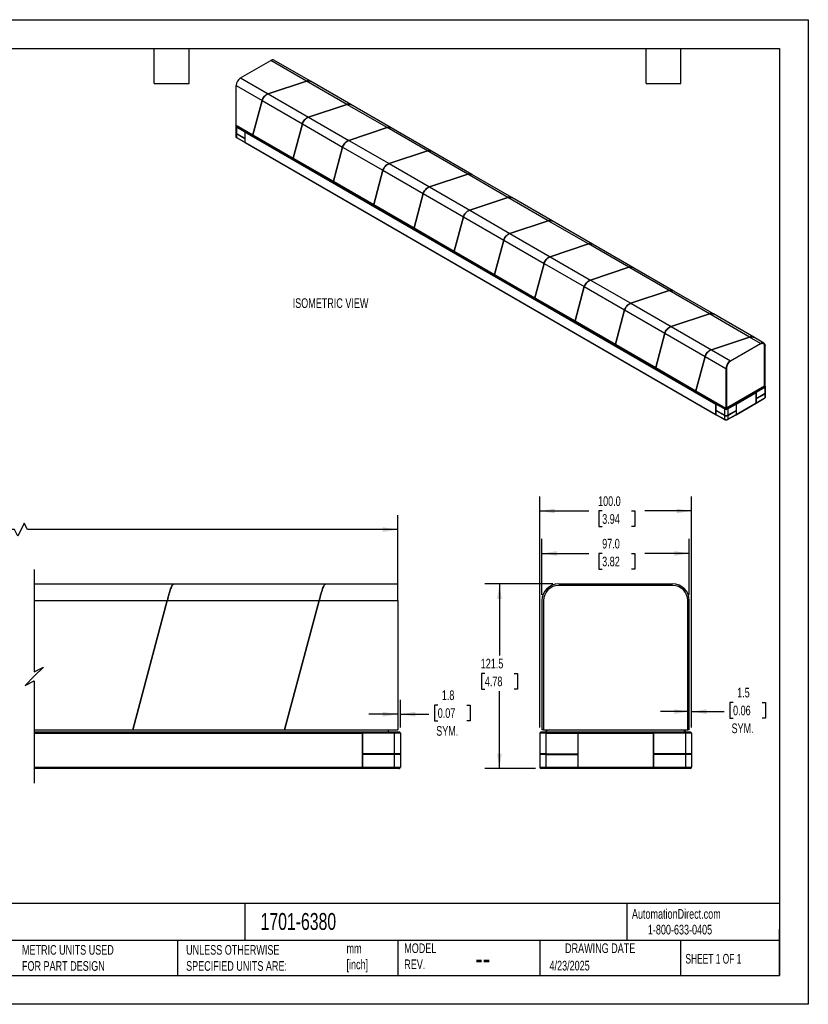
# Model space of a CAD drawing. Header units: millimetres. Extents: x 0 to 838, y 0 to 648.
# Tile 2 of 2: x 319 to 838, y 0 to 648. Entities that reach past the tile are written whole.
import ezdxf

# ---------------------------------------------------------------- set-up
doc = ezdxf.new("R2010")
doc.units = ezdxf.units.MM
doc.header["$LTSCALE"] = 3
doc.layers.add('DIMENSIONS', color=140, linetype='Continuous', lineweight=25)
doc.layers.add('TEXT', color=140, linetype='Continuous', lineweight=25)
doc.styles.add('SLDTEXTSTYLE0', font='TXT', dxfattribs={"width": 0.7})
doc.styles.add('SLDTEXTSTYLE1', font='TXT', dxfattribs={"width": 0.65})
doc.dimstyles.new('SLDDIMSTYLE0', dxfattribs={"dimtxt": 6.474023, "dimasz": 9.906, "dimexe": 0, "dimexo": 0.0625, "dimgap": 1.618506, "dimtad": 0, "dimtih": 1, "dimtoh": 1, "dimdec": 1, "dimrnd": 1e-09, "dimzin": 4, "dimdsep": 46, "dimtxsty": 'SLDTEXTSTYLE0', "dimsah": 1, "dimcen": 0.09, "dimadec": 0, "dimazin": 1, "dimtfac": 1, "dimtdec": 1, "dimtofl": 0, "dimtmove": 0, "dimatfit": 3, "dimfxl": 0, "dimfrac": 2, "dimtolj": 1, "dimtzin": 12, "dimarcsym": 0})
doc.dimstyles.new('SLDDIMSTYLE1', dxfattribs={"dimtxt": 6.474023, "dimasz": 9.906, "dimexe": 0, "dimexo": 0.0625, "dimgap": 1.618506, "dimtad": 0, "dimtih": 1, "dimtoh": 1, "dimdec": 1, "dimrnd": 1e-09, "dimzin": 12, "dimdsep": 46, "dimtxsty": 'SLDTEXTSTYLE0', "dimsah": 1, "dimcen": 0.09, "dimadec": 0, "dimazin": 3, "dimtfac": 1, "dimtdec": 1, "dimtmove": 0, "dimatfit": 0, "dimfxl": 0, "dimfrac": 2, "dimtolj": 1, "dimtzin": 12, "dimarcsym": 0})
doc.dimstyles.new('SLDDIMSTYLE2', dxfattribs={"dimtxt": 6.474023, "dimasz": 9.906, "dimexe": 0, "dimexo": 0.0625, "dimgap": 1.618506, "dimtad": 0, "dimtih": 1, "dimtoh": 1, "dimdec": 1, "dimrnd": 1e-09, "dimzin": 12, "dimdsep": 46, "dimtxsty": 'SLDTEXTSTYLE0', "dimsah": 1, "dimcen": 0.09, "dimadec": 0, "dimazin": 3, "dimtfac": 1, "dimtdec": 1, "dimtofl": 0, "dimtmove": 0, "dimatfit": 3, "dimfxl": 0, "dimfrac": 2, "dimtolj": 1, "dimtzin": 12, "dimarcsym": 0})

# ---------------------------------------------------------------- blocks, each defined once
blk = doc.blocks.new('_D')
at = {"layer": 'DIMENSIONS'}
for p, q in [((66.59, 269.35), (66.59, 321.82)), ((567.91, 269.35), (567.91, 321.82)), ((66.59, 312.3), (238.26, 312.3)), ((247.04, 312.3), (244.86, 312.3)), ((244.86, 312.3), (244.86, 302.01)), ((271.66, 312.3), (273.83, 312.3)), ((273.83, 312.3), (273.83, 302.01)), ((315.64, 312.3), (280.43, 312.3)), ((317.76, 308.06), (315.64, 312.3)), ((321.99, 316.53), (317.76, 308.06)), ((324.11, 312.3), (321.99, 316.53)), ((567.91, 312.3), (324.11, 312.3)), ((244.86, 302.01), (247.04, 302.01)), ((273.83, 302.01), (271.66, 302.01))]:
    blk.add_line(p, q, dxfattribs=at)
for points in [[(66.59, 312.3), (76.49, 310.77), (76.49, 313.82)], [(567.91, 312.3), (558, 313.82), (558, 310.77)]]:
    blk.add_solid(points, dxfattribs=at)
at = {"layer": 'DIMENSIONS', "char_height": 6.35, "attachment_point": 1, "style": 'SLDTEXTSTYLE0'}
for s, insert in [('1216.0', (244.34, 321.93)), ('47.87', (247.04, 310.19))]:
    blk.add_mtext(s, dxfattribs=dict(at, insert=insert))
blk = doc.blocks.new('_D_1')
at = {"layer": 'DIMENSIONS'}
for p, q in [((569.66, 182.1), (569.66, 200.35)), ((594.25, 196.88), (592.07, 196.88)), ((592.07, 196.88), (592.07, 186.59)), ((613.48, 196.88), (615.66, 196.88)), ((615.66, 196.88), (615.66, 186.59)), ((567.91, 190.82), (548.86, 190.82)), ((569.66, 190.82), (588.45, 190.82)), ((592.07, 186.59), (594.25, 186.59)), ((615.66, 186.59), (613.48, 186.59))]:
    blk.add_line(p, q, dxfattribs=at)
for points in [[(567.91, 190.82), (558, 192.35), (558, 189.3)], [(569.66, 190.82), (579.56, 189.3), (579.56, 192.35)]]:
    blk.add_solid(points, dxfattribs=at)
at = {"layer": 'DIMENSIONS', "char_height": 6.35, "attachment_point": 1, "style": 'SLDTEXTSTYLE0'}
for s, insert in [('1.8', (596.94, 206.51)), ('0.07', (594.25, 194.77)), ('SYM.', (593.26, 183.03))]:
    blk.add_mtext(s, dxfattribs=dict(at, insert=insert))
blk = doc.blocks.new('_D_2')
at = {"layer": 'DIMENSIONS'}
for p, q in [((662.87, 269.35), (662.87, 306.1)), ((759.87, 269.35), (759.87, 306.1)), ((662.87, 296.58), (693.74, 296.58)), ((702.51, 296.58), (700.34, 296.58)), ((700.34, 296.58), (700.34, 286.29)), ((721.75, 296.58), (723.93, 296.58)), ((723.93, 296.58), (723.93, 286.29)), ((759.87, 296.58), (730.52, 296.58)), ((700.34, 286.29), (702.51, 286.29)), ((723.93, 286.29), (721.75, 286.29))]:
    blk.add_line(p, q, dxfattribs=at)
for points in [[(662.87, 296.58), (672.77, 295.05), (672.77, 298.1)], [(759.87, 296.58), (749.96, 298.1), (749.96, 295.05)]]:
    blk.add_solid(points, dxfattribs=at)
at = {"layer": 'DIMENSIONS', "char_height": 6.35, "attachment_point": 1, "style": 'SLDTEXTSTYLE0'}
for s, insert in [('97.0', (702.51, 306.21)), ('3.82', (702.51, 294.48))]:
    blk.add_mtext(s, dxfattribs=dict(at, insert=insert))
blk = doc.blocks.new('_D_3')
at = {"layer": 'DIMENSIONS'}
for p, q in [((661.37, 182.1), (661.37, 334.06)), ((761.37, 182.1), (761.37, 334.06)), ((661.37, 324.54), (693.74, 324.54)), ((702.51, 324.54), (700.34, 324.54)), ((700.34, 324.54), (700.34, 314.25)), ((721.75, 324.54), (723.93, 324.54)), ((723.93, 324.54), (723.93, 314.25)), ((761.37, 324.54), (730.52, 324.54)), ((700.34, 314.25), (702.51, 314.25)), ((723.93, 314.25), (721.75, 314.25))]:
    blk.add_line(p, q, dxfattribs=at)
for points in [[(661.37, 324.54), (671.27, 323.02), (671.27, 326.06)], [(761.37, 324.54), (751.46, 326.06), (751.46, 323.02)]]:
    blk.add_solid(points, dxfattribs=at)
at = {"layer": 'DIMENSIONS', "char_height": 6.35, "attachment_point": 1, "style": 'SLDTEXTSTYLE0'}
for s, insert in [('100.0', (699.82, 334.17)), ('3.94', (702.51, 322.44))]:
    blk.add_mtext(s, dxfattribs=dict(at, insert=insert))
blk = doc.blocks.new('_D_4')
at = {"layer": 'DIMENSIONS'}
for p, q in [((761.37, 182.1), (761.37, 202.05)), ((788.67, 198.58), (786.49, 198.58)), ((786.49, 198.58), (786.49, 188.29)), ((807.9, 198.58), (810.08, 198.58)), ((810.08, 198.58), (810.08, 188.29)), ((759.87, 192.52), (740.82, 192.52)), ((761.37, 192.52), (782.87, 192.52)), ((786.49, 188.29), (788.67, 188.29)), ((810.08, 188.29), (807.9, 188.29))]:
    blk.add_line(p, q, dxfattribs=at)
for points in [[(759.87, 192.52), (749.96, 194.05), (749.96, 191)], [(761.37, 192.52), (771.27, 191), (771.27, 194.05)]]:
    blk.add_solid(points, dxfattribs=at)
at = {"layer": 'DIMENSIONS', "char_height": 6.35, "attachment_point": 1, "style": 'SLDTEXTSTYLE0'}
for s, insert in [('1.5', (791.36, 208.22)), ('0.06', (788.67, 196.48)), ('SYM.', (787.68, 184.74))]:
    blk.add_mtext(s, dxfattribs=dict(at, insert=insert))
blk = doc.blocks.new('_D_5')
at = {"layer": 'DIMENSIONS'}
for p, q in [((670.06, 276.54), (625.33, 276.54)), ((634.86, 276.54), (634.86, 229.43)), ((625.24, 217.7), (623.06, 217.7)), ((623.06, 217.7), (623.06, 207.41)), ((644.48, 217.7), (646.65, 217.7)), ((646.65, 217.7), (646.65, 207.41)), ((623.06, 207.41), (625.24, 207.41)), ((646.65, 207.41), (644.48, 207.41)), ((634.86, 155.04), (634.86, 205.96)), ((658.56, 155.04), (625.33, 155.04))]:
    blk.add_line(p, q, dxfattribs=at)
for points in [[(634.86, 276.54), (633.33, 266.63), (636.38, 266.63)], [(634.86, 155.04), (636.38, 164.95), (633.33, 164.95)]]:
    blk.add_solid(points, dxfattribs=at)
at = {"layer": 'DIMENSIONS', "char_height": 6.35, "attachment_point": 1, "style": 'SLDTEXTSTYLE0'}
for s, insert in [('121.5', (622.55, 227.33)), ('4.78', (625.24, 215.59))]:
    blk.add_mtext(s, dxfattribs=dict(at, insert=insert))

msp = doc.modelspace()

# ---------------------------------------------------------------- linework, layer by layer
at = {"color": 7, "linetype": 'Continuous'}
for p, q in [((0.01, 647.71), (838.21, 647.71)), ((838.21, 647.71), (838.21, 0.01)), ((838.21, 0.01), (0.01, 0.01))]:
    msp.add_line(p, q, dxfattribs=at)
for p, q in [((464.47, 609.44), (484.36, 620.92)), ((507.9, 607.33), (484.36, 620.92)), ((510.55, 607.19), (486.42, 621.12)), ((464.47, 609.44), (482.69, 598.92)), ((461.55, 604.39), (478.6, 594.55)), ((461.55, 578.36), (461.55, 604.39)), ((507.9, 607.33), (482.69, 598.92)), ((482.69, 598.92), (507.9, 607.33)), ((534.42, 592.02), (507.9, 607.33)), ((537.07, 591.88), (510.55, 607.19)), ((482.69, 598.92), (509.2, 583.61)), ((478.6, 594.55), (472.56, 572.01)), ((472.56, 572.01), (478.6, 594.55)), ((478.6, 594.55), (505.12, 579.24)), ((509.2, 583.61), (534.42, 592.02)), ((534.42, 592.02), (509.2, 583.61)), ((560.94, 576.71), (534.42, 592.02)), ((563.58, 576.58), (537.07, 591.88)), ((509.2, 583.61), (535.72, 568.31)), ((461.31, 577.71), (461.31, 573.56)), ((461.55, 578.36), (472.56, 572.01)), ((461.75, 577.1), (467.32, 573.88)), ((461.75, 577.1), (461.75, 572.95)), ((462.07, 577.46), (462.07, 578.06)), ((462.07, 577.46), (465.25, 575.63)), ((463.54, 577.21), (463.54, 576.87)), ((499.08, 556.7), (505.12, 579.24)), ((505.12, 579.24), (499.08, 556.7)), ((505.12, 579.24), (531.63, 563.93)), ((535.72, 568.31), (560.94, 576.71)), ((560.94, 576.71), (535.72, 568.31)), ((587.45, 561.4), (560.94, 576.71)), ((590.1, 561.27), (563.58, 576.58)), ((461.31, 573.44), (461.31, 570.9)), ((461.75, 572.95), (467.32, 569.73)), ((461.8, 572.92), (461.75, 572.95)), ((461.75, 572.83), (461.8, 572.92)), ((461.75, 572.83), (467.32, 569.61)), ((461.75, 572.83), (461.75, 570.28)), ((461.75, 570.28), (467.32, 567.07)), ((461.8, 572.92), (467.32, 569.73)), ((461.83, 570.11), (467.4, 566.9)), ((467.66, 574.24), (465.27, 575.62)), ((467.32, 573.88), (467.32, 569.73)), ((467.32, 573.88), (777.43, 394.86)), ((467.32, 573.88), (467.32, 567.07)), ((777.77, 395.22), (467.66, 574.24)), ((472.56, 572.01), (499.08, 556.7)), ((467.32, 569.61), (467.32, 567.07)), ((467.32, 567.07), (777.43, 388.05)), ((467.4, 566.9), (777.51, 387.87)), ((525.59, 541.39), (531.63, 563.93)), ((531.63, 563.93), (525.59, 541.39)), ((531.63, 563.93), (558.15, 548.62)), ((535.72, 568.31), (562.24, 553)), ((562.24, 553), (587.45, 561.4)), ((587.45, 561.4), (562.24, 553)), ((613.97, 546.1), (587.45, 561.4)), ((616.62, 545.96), (590.1, 561.27)), ((499.08, 556.7), (525.59, 541.39)), ((562.24, 553), (588.75, 537.69)), ((552.11, 526.08), (558.15, 548.62)), ((558.15, 548.62), (552.11, 526.08)), ((558.15, 548.62), (584.66, 533.32)), ((613.97, 546.1), (588.75, 537.69)), ((588.75, 537.69), (613.97, 546.1)), ((640.49, 530.79), (613.97, 546.1)), ((643.13, 530.65), (616.62, 545.96)), ((525.59, 541.39), (552.11, 526.08)), ((588.75, 537.69), (615.27, 522.38)), ((584.66, 533.32), (578.63, 510.77)), ((578.63, 510.77), (584.66, 533.32)), ((584.66, 533.32), (611.18, 518.01)), ((552.11, 526.08), (578.63, 510.77)), ((615.27, 522.38), (640.49, 530.79)), ((640.49, 530.79), (615.27, 522.38)), ((667, 515.48), (640.49, 530.79)), ((669.65, 515.35), (643.13, 530.65)), ((615.27, 522.38), (641.79, 507.08)), ((605.14, 495.47), (611.18, 518.01)), ((611.18, 518.01), (605.14, 495.47)), ((611.18, 518.01), (637.7, 502.7)), ((641.79, 507.08), (667, 515.48)), ((667, 515.48), (641.79, 507.08)), ((693.52, 500.17), (667, 515.48)), ((696.17, 500.04), (669.65, 515.35)), ((578.63, 510.77), (605.14, 495.47)), ((641.79, 507.08), (668.3, 491.77)), ((631.66, 480.16), (637.7, 502.7)), ((637.7, 502.7), (631.66, 480.16)), ((637.7, 502.7), (664.21, 487.39)), ((668.3, 491.77), (693.52, 500.17)), ((693.52, 500.17), (668.3, 491.77)), ((720.04, 484.87), (693.52, 500.17)), ((722.68, 484.73), (696.17, 500.04)), ((605.14, 495.47), (631.66, 480.16)), ((658.18, 464.85), (664.21, 487.39)), ((664.21, 487.39), (658.18, 464.85)), ((664.21, 487.39), (690.73, 472.09)), ((668.3, 491.77), (694.82, 476.46)), ((631.66, 480.16), (658.18, 464.85)), ((720.04, 484.87), (694.82, 476.46)), ((694.82, 476.46), (720.04, 484.87)), ((746.55, 469.56), (720.04, 484.87)), ((749.2, 469.42), (722.68, 484.73)), ((694.82, 476.46), (721.34, 461.15)), ((690.73, 472.09), (684.69, 449.54)), ((684.69, 449.54), (690.73, 472.09)), ((690.73, 472.09), (717.25, 456.78)), ((721.34, 461.15), (746.55, 469.56)), ((746.55, 469.56), (721.34, 461.15)), ((773.07, 454.25), (746.55, 469.56)), ((775.72, 454.12), (749.2, 469.42)), ((658.18, 464.85), (684.69, 449.54)), ((721.34, 461.15), (747.85, 445.85)), ((711.21, 434.24), (717.25, 456.78)), ((717.25, 456.78), (711.21, 434.24)), ((717.25, 456.78), (743.76, 441.47)), ((773.07, 454.25), (747.85, 445.85)), ((747.85, 445.85), (773.07, 454.25)), ((799.59, 438.94), (773.07, 454.25)), ((802.23, 438.81), (775.72, 454.12)), ((684.69, 449.54), (711.21, 434.24)), ((743.76, 441.47), (737.72, 418.93)), ((737.72, 418.93), (743.76, 441.47)), ((743.76, 441.47), (770.28, 426.16)), ((747.85, 445.85), (774.37, 430.54)), ((711.21, 434.24), (737.72, 418.93)), ((799.59, 438.94), (774.37, 430.54)), ((774.37, 430.54), (799.59, 438.94)), ((786.91, 423.3), (806.8, 434.78)), ((806.8, 434.47), (786.91, 422.99)), ((806.8, 434.47), (786.91, 422.99)), ((806.8, 434.78), (799.59, 438.94)), ((808.86, 434.98), (802.23, 438.81)), ((774.37, 430.54), (786.91, 423.3)), ((809.45, 406.91), (809.45, 432.94)), ((809.45, 406.91), (809.45, 432.94)), ((809.71, 407.07), (809.71, 433.09)), ((770.28, 426.16), (764.24, 403.62)), ((764.24, 403.62), (770.28, 426.16)), ((770.28, 426.16), (783.99, 418.25)), ((737.72, 418.93), (764.24, 403.62)), ((783.99, 418.25), (783.99, 392.22)), ((784.26, 418.4), (784.26, 392.37)), ((784.26, 418.4), (784.26, 392.37)), ((764.24, 403.62), (783.99, 392.22)), ((784.26, 392.37), (809.45, 406.91)), ((807.72, 405.61), (785.45, 392.75)), ((803.61, 402.87), (790.35, 395.22)), ((790.69, 394.86), (803.95, 402.51)), ((805.99, 404.25), (803.61, 402.87)), ((809.51, 405.73), (803.95, 402.51)), ((803.95, 398.36), (803.95, 402.51)), ((803.95, 402.51), (803.95, 395.7)), ((809.51, 401.58), (803.95, 398.36)), ((809.2, 406.1), (806.01, 404.26)), ((807.72, 405.61), (807.46, 405.77)), ((807.72, 405.61), (807.72, 405.25)), ((807.79, 405.96), (807.79, 405.28)), ((809.2, 406.1), (809.2, 406.77)), ((809.71, 407.07), (809.45, 406.91)), ((809.71, 407.07), (809.45, 406.91)), ((809.46, 401.55), (809.51, 401.58)), ((809.51, 405.73), (809.51, 401.58)), ((809.95, 402.19), (809.95, 406.34)), ((809.95, 399.53), (809.95, 402.07)), ((780.16, 393.84), (777.77, 395.22)), ((790.35, 395.22), (787.96, 393.84)), ((790.61, 387.87), (803.87, 395.53)), ((790.69, 388.05), (803.95, 395.7)), ((803.87, 395.53), (809.44, 398.74)), ((809.46, 401.55), (803.95, 398.36)), ((809.51, 401.46), (803.95, 398.24)), ((803.95, 395.7), (809.51, 398.92)), ((803.95, 395.7), (803.95, 398.24)), ((809.51, 401.46), (809.46, 401.55)), ((809.51, 401.46), (809.51, 398.92)), ((783, 391.65), (777.43, 394.86)), ((777.43, 390.71), (777.43, 394.86)), ((777.43, 394.86), (777.43, 388.05)), ((783, 387.5), (777.43, 390.71)), ((777.48, 390.68), (777.43, 390.71)), ((777.43, 390.59), (777.48, 390.68)), ((783, 387.37), (777.43, 390.59)), ((777.43, 388.05), (777.43, 390.59)), ((783.05, 387.47), (777.48, 390.68)), ((783.32, 392.01), (780.13, 393.85)), ((783, 391.65), (783, 387.5)), ((783.26, 392.04), (783.26, 392.41)), ((783.33, 392.6), (783.28, 392.57)), ((783.86, 392.3), (783.34, 392)), ((784.26, 392.37), (783.99, 392.22)), ((784.68, 392.62), (784.92, 392.48)), ((784.8, 392.01), (787.98, 393.85)), ((784.92, 392.48), (784.92, 392.08)), ((785.07, 387.47), (790.63, 390.68)), ((785.12, 391.65), (790.69, 394.86)), ((785.12, 391.65), (785.12, 387.5)), ((785.12, 387.5), (790.69, 390.71)), ((785.12, 387.37), (790.69, 390.59)), ((785.45, 392.75), (785.19, 392.91)), ((785.45, 392.39), (785.45, 392.75)), ((790.63, 390.68), (790.69, 390.71)), ((790.69, 390.59), (790.63, 390.68)), ((790.69, 394.86), (790.69, 390.71)), ((790.69, 394.86), (790.69, 388.05)), ((790.69, 390.59), (790.69, 388.05)), ((777.43, 388.05), (783, 384.83)), ((777.51, 387.87), (783.08, 384.66)), ((783.05, 387.47), (783, 387.5)), ((783, 387.37), (783.05, 387.47)), ((783, 387.37), (783, 384.83)), ((785.04, 384.66), (790.61, 387.87)), ((785.07, 387.47), (785.12, 387.5)), ((785.12, 387.37), (785.07, 387.47)), ((785.12, 384.83), (790.69, 388.05)), ((785.12, 387.37), (785.12, 384.83)), ((328.64, 276.54), (420.62, 276.54)), ((420.62, 276.54), (520.62, 276.54)), ((520.62, 276.54), (567.91, 276.54)), ((567.91, 265.54), (567.91, 276.54)), ((673.87, 276.54), (748.87, 276.54)), ((748.87, 275.54), (673.87, 275.54)), ((748.87, 275.54), (673.87, 275.54)), ((328.64, 265.54), (416.2, 265.54)), ((416.2, 265.54), (393.42, 180.54)), ((393.42, 180.54), (416.2, 265.54)), ((416.2, 265.54), (516.2, 265.54)), ((516.2, 265.54), (493.42, 180.54)), ((493.42, 180.54), (516.2, 265.54)), ((516.2, 265.54), (567.91, 265.54)), ((567.91, 265.54), (567.91, 180.54)), ((662.87, 265.54), (662.87, 180.54)), ((663.87, 265.54), (663.87, 180.54)), ((663.87, 265.54), (663.87, 180.54)), ((758.87, 180.54), (758.87, 265.54)), ((758.87, 180.54), (758.87, 265.54)), ((759.87, 180.54), (759.87, 265.54)), ((328.64, 180.54), (393.42, 180.54)), ((544.66, 179.04), (328.64, 179.04)), ((328.64, 178.29), (544.66, 178.29)), ((393.42, 180.54), (493.42, 180.54)), ((493.42, 180.54), (567.91, 180.54)), ((565.66, 179.04), (544.66, 179.04)), ((544.66, 178.29), (544.66, 179.04)), ((544.66, 178.29), (544.66, 179.04)), ((565.66, 178.29), (544.66, 178.29)), ((544.66, 164.74), (544.66, 178.29)), ((544.66, 178.29), (544.66, 156.04)), ((561.91, 179.04), (561.91, 180.54)), ((568.91, 179.04), (565.66, 179.04)), ((565.66, 178.29), (565.66, 179.04)), ((565.66, 178.29), (565.66, 164.74)), ((569.66, 178.29), (565.66, 178.29)), ((569.66, 178.29), (569.66, 164.74)), ((665.37, 178.29), (661.37, 178.29)), ((661.37, 178.29), (661.37, 164.74)), ((665.37, 179.04), (662.12, 179.04)), ((663.87, 180.54), (662.87, 180.54)), ((663.87, 180.54), (758.87, 180.54)), ((686.37, 179.04), (665.37, 179.04)), ((665.37, 178.29), (665.37, 179.04)), ((665.37, 178.29), (686.37, 178.29)), ((665.37, 178.29), (665.37, 164.74)), ((736.37, 179.04), (686.37, 179.04)), ((686.37, 179.04), (686.37, 178.29)), ((686.37, 179.04), (686.37, 178.29)), ((686.37, 178.29), (686.37, 164.74)), ((686.37, 178.29), (686.37, 156.04)), ((686.37, 178.29), (736.37, 178.29)), ((757.37, 179.04), (736.37, 179.04)), ((736.37, 178.29), (736.37, 179.04)), ((736.37, 178.29), (736.37, 179.04)), ((757.37, 178.29), (736.37, 178.29)), ((736.37, 164.74), (736.37, 178.29)), ((736.37, 178.29), (736.37, 156.04)), ((760.62, 179.04), (757.37, 179.04)), ((757.37, 178.29), (757.37, 179.04)), ((757.37, 178.29), (757.37, 164.74)), ((761.37, 178.29), (757.37, 178.29)), ((759.87, 180.54), (758.87, 180.54)), ((759.87, 180.54), (758.87, 180.54)), ((761.37, 178.29), (761.37, 164.74)), ((565.66, 164.74), (544.66, 164.74)), ((565.66, 164.54), (544.66, 164.54)), ((565.66, 164.34), (544.66, 164.34)), ((544.66, 156.04), (544.66, 164.34)), ((565.66, 164.54), (565.66, 164.74)), ((569.66, 164.74), (565.66, 164.74)), ((565.66, 164.34), (565.66, 164.54)), ((569.46, 164.54), (565.66, 164.54)), ((565.66, 164.34), (565.66, 156.04)), ((569.66, 164.34), (565.66, 164.34)), ((569.46, 164.54), (569.66, 164.74)), ((569.66, 164.34), (569.46, 164.54)), ((569.66, 164.74), (569.66, 164.34)), ((569.66, 164.34), (569.66, 156.04)), ((661.57, 164.54), (661.37, 164.74)), ((665.37, 164.74), (661.37, 164.74)), ((661.37, 164.74), (661.37, 164.34)), ((661.37, 164.34), (661.57, 164.54)), ((665.37, 164.34), (661.37, 164.34)), ((661.37, 164.34), (661.37, 156.04)), ((665.37, 164.54), (661.57, 164.54)), ((665.37, 164.54), (665.37, 164.74)), ((665.37, 164.74), (686.37, 164.74)), ((665.37, 164.54), (686.37, 164.54)), ((665.37, 164.34), (665.37, 164.54)), ((665.37, 164.34), (665.37, 156.04)), ((665.37, 164.34), (686.37, 164.34)), ((686.37, 164.34), (686.37, 156.04)), ((757.37, 164.74), (736.37, 164.74)), ((757.37, 164.54), (736.37, 164.54)), ((736.37, 156.04), (736.37, 164.34)), ((757.37, 164.34), (736.37, 164.34)), ((757.37, 164.54), (757.37, 164.74)), ((761.37, 164.74), (757.37, 164.74)), ((761.17, 164.54), (757.37, 164.54)), ((757.37, 164.34), (757.37, 164.54)), ((757.37, 164.34), (757.37, 156.04)), ((761.37, 164.34), (757.37, 164.34)), ((761.17, 164.54), (761.37, 164.74)), ((761.37, 164.34), (761.17, 164.54)), ((761.37, 164.74), (761.37, 164.34)), ((761.37, 164.34), (761.37, 156.04)), ((328.64, 156.04), (544.66, 156.04)), ((544.66, 156.04), (565.66, 156.04)), ((544.66, 155.04), (544.66, 156.04)), ((544.66, 155.04), (544.66, 156.04)), ((565.66, 155.04), (565.66, 156.04)), ((565.66, 156.04), (569.66, 156.04)), ((661.37, 156.04), (665.37, 156.04)), ((665.37, 156.04), (686.37, 156.04)), ((665.37, 155.04), (665.37, 156.04)), ((686.37, 156.04), (686.37, 155.04)), ((686.37, 156.04), (736.37, 156.04)), ((686.37, 156.04), (686.37, 155.04)), ((736.37, 156.04), (757.37, 156.04)), ((736.37, 155.04), (736.37, 156.04)), ((736.37, 155.04), (736.37, 156.04)), ((757.37, 156.04), (761.37, 156.04)), ((757.37, 155.04), (757.37, 156.04)), ((544.66, 155.04), (328.64, 155.04)), ((565.66, 155.04), (544.66, 155.04)), ((568.66, 155.04), (565.66, 155.04)), ((665.37, 155.04), (662.37, 155.04)), ((686.37, 155.04), (665.37, 155.04)), ((736.37, 155.04), (686.37, 155.04)), ((757.37, 155.04), (736.37, 155.04)), ((760.37, 155.04), (757.37, 155.04))]:
    msp.add_line(p, q)
at = {"flags": 128}
for points in [[(461.75, 577.1), (461.76, 577.16), (461.78, 577.24), (461.82, 577.3), (461.86, 577.37), (461.91, 577.42), (461.97, 577.45), (462.02, 577.47), (462.07, 577.46)], [(462.07, 577.46), (461.94, 577.56), (461.84, 577.66), (461.78, 577.78), (461.76, 577.89), (461.78, 578.01), (461.84, 578.13), (461.88, 578.17)], [(465.27, 575.62), (465.27, 575.62), (465.25, 575.63)], [(467.66, 574.24), (467.59, 574.25), (467.52, 574.23), (467.44, 574.17), (467.38, 574.08), (467.33, 573.98), (467.32, 573.88)], [(467.66, 574.24), (467.59, 574.25), (467.52, 574.23), (467.44, 574.17), (467.38, 574.08), (467.33, 573.98), (467.32, 573.88)], [(806.8, 434.78), (807.37, 435.04), (807.91, 435.17), (808.42, 435.15), (808.86, 434.98), (809.22, 434.68), (809.49, 434.26), (809.66, 433.72), (809.71, 433.09)], [(806.8, 434.47), (807.31, 434.71), (807.81, 434.83), (808.27, 434.81), (808.67, 434.66), (809, 434.39), (809.25, 434), (809.4, 433.51), (809.45, 432.94)], [(809.45, 432.94), (809.4, 433.51), (809.25, 434), (809, 434.39), (808.67, 434.66), (808.27, 434.81), (807.81, 434.83), (807.31, 434.71), (806.8, 434.47)], [(803.95, 402.51), (803.93, 402.61), (803.89, 402.71), (803.82, 402.8), (803.75, 402.86), (803.67, 402.88), (803.61, 402.87)], [(803.95, 402.51), (803.93, 402.61), (803.89, 402.71), (803.82, 402.8), (803.75, 402.86), (803.67, 402.88), (803.61, 402.87)], [(806.01, 404.26), (806, 404.25), (805.99, 404.25)], [(809.34, 406.85), (809.42, 406.76), (809.48, 406.64), (809.5, 406.52), (809.48, 406.41), (809.42, 406.29), (809.33, 406.19), (809.2, 406.1)], [(809.51, 405.73), (809.51, 405.8), (809.48, 405.87), (809.45, 405.94), (809.4, 406), (809.35, 406.05), (809.3, 406.08), (809.24, 406.1), (809.2, 406.1)], [(777.43, 394.86), (777.44, 394.96), (777.49, 395.06), (777.55, 395.14), (777.63, 395.2), (777.7, 395.23), (777.77, 395.22)], [(777.43, 394.86), (777.44, 394.96), (777.49, 395.06), (777.55, 395.14), (777.63, 395.2), (777.7, 395.23), (777.77, 395.22)], [(790.35, 395.22), (790.41, 395.23), (790.49, 395.2), (790.56, 395.14), (790.63, 395.06), (790.67, 394.96), (790.69, 394.86)], [(790.35, 395.22), (790.41, 395.23), (790.49, 395.2), (790.56, 395.14), (790.63, 395.06), (790.67, 394.96), (790.69, 394.86)], [(783, 391.65), (783.01, 391.71), (783.03, 391.78), (783.06, 391.85), (783.11, 391.91), (783.16, 391.96), (783.21, 392), (783.27, 392.02), (783.32, 392.01)], [(783.26, 392.41), (783.27, 392.54), (783.29, 392.62)], [(785.12, 391.65), (785.11, 391.71), (785.09, 391.78), (785.05, 391.85), (785.01, 391.91), (784.96, 391.96), (784.9, 392), (784.85, 392.02), (784.8, 392.01)]]:
    msp.add_lwpolyline(points, dxfattribs=at)
for centre, radius, start, end in [((485.56, 619.23), 2.07, 65.69288, 125.61758), ((467.88, 604.1), 6.34, 122.60548, 177.39452), ((462.07, 577.79), 0.76, 186.97152, 245.51315), ((465.6, 576.32), 2.13, 156.9652, 171.35557), ((462.06, 573.64), 0.754, 185.6948, 245.62534), ((462.01, 573.47), 0.7, 177.93969, 247.84196), ((462.06, 570.97), 0.754, 185.6948, 245.62534), ((461.93, 570.26), 0.185, 173.70115, 234.98667), ((467.5, 567.05), 0.18, 172.74417, 235.94365), ((467.5, 567.05), 0.18, 172.74417, 235.94365), ((790.33, 417.96), 6.34, 122.60548, 177.39452), ((790.01, 418.14), 5.76, 122.60548, 177.39452), ((790.01, 418.14), 5.76, 122.60548, 177.39452), ((809.22, 406.4), 0.735, 293.57963, 356.27451), ((809.2, 402.27), 0.754, 294.37466, 354.3052), ((809.23, 402.12), 0.718, 293.16866, 1.04969), ((803.76, 395.68), 0.185, 305.01333, 6.29885), ((803.76, 395.68), 0.185, 305.01333, 6.29885), ((809.33, 398.89), 0.185, 305.01333, 6.29885), ((809.2, 399.6), 0.754, 294.37466, 354.3052), ((780.11, 393.76), 0.0949, 46.00666, 73.99871), ((784.86, 392.02), 2.13, 156.9652, 171.35557), ((784.06, 393.69), 2.31, 242.60967, 297.39033), ((784.06, 393.45), 1.61, 242.60967, 297.39033), ((788.01, 393.76), 0.0949, 106.00129, 133.99334), ((777.61, 388.03), 0.185, 173.70115, 234.98667), ((777.61, 388.03), 0.185, 173.70115, 234.98667), ((784.06, 389.54), 2.31, 242.60967, 297.39033), ((784.06, 389.42), 2.31, 242.60967, 297.39033), ((784.06, 386.88), 2.31, 242.60967, 297.39033), ((783.19, 384.81), 0.189, 174.38029, 234.29428), ((784.06, 389.41), 2.19, 242.60967, 297.39033), ((784.93, 384.81), 0.189, 305.70606, 5.61968), ((790.51, 388.02), 0.18, 304.05635, 7.25583), ((790.51, 388.02), 0.18, 304.05635, 7.25583), ((673.87, 265.54), 11, 90, 180), ((673.87, 265.54), 10, 90, 180), ((673.87, 265.54), 10, 90, 180), ((748.87, 265.54), 11, 0, 90), ((748.87, 265.54), 10, 0, 90), ((748.87, 265.54), 10, 0, 90), ((568.91, 178.29), 0.75, 359.99701, 89.99872), ((662.12, 178.29), 0.75, 90, 180), ((668.12, 176.54), 4, 90, 141.31781), ((754.62, 176.54), 4, 38.68219, 90), ((760.62, 178.29), 0.75, 0, 90), ((568.66, 156.04), 1, 269.99533, 0.00553), ((662.37, 156.04), 1, 180, 270), ((760.37, 156.04), 1, 270, 0)]:
    msp.add_arc(centre, radius, start, end)
for points, knots in [([(510.55, 607.19), (510.36, 607.29), (509.98, 607.47), (509.32, 607.57), (508.62, 607.54), (508.14, 607.4), (507.9, 607.33)], [0, 0, 0, 0, 0.249923, 0.499948, 0.749974, 1, 1, 1, 1]), ([(507.9, 607.33), (508.14, 607.4), (508.62, 607.54), (509.32, 607.57), (509.98, 607.47), (510.36, 607.29), (510.55, 607.19)], [0, 0, 0, 0, 0.250026, 0.500052, 0.750077, 1, 1, 1, 1]), ([(482.69, 598.92), (482.21, 598.76), (481.73, 598.51), (480.83, 597.87), (480.41, 597.49), (479.67, 596.67), (479.36, 596.23), (478.87, 595.36), (478.7, 594.93), (478.6, 594.55)], [0, 0, 0, 0, 0.25, 0.25, 0.5, 0.5, 0.75, 0.75, 1, 1, 1, 1]), ([(478.6, 594.55), (478.7, 594.93), (478.87, 595.36), (479.36, 596.23), (479.67, 596.67), (480.41, 597.49), (480.83, 597.87), (481.73, 598.51), (482.21, 598.76), (482.69, 598.92)], [0, 0, 0, 0, 0.25, 0.25, 0.5, 0.5, 0.75, 0.75, 1, 1, 1, 1]), ([(534.42, 592.02), (534.66, 592.09), (535.14, 592.23), (535.84, 592.26), (536.49, 592.16), (536.88, 591.98), (537.07, 591.88)], [0, 0, 0, 0, 0.250026, 0.500052, 0.750077, 1, 1, 1, 1]), ([(537.07, 591.88), (536.88, 591.98), (536.49, 592.16), (535.84, 592.26), (535.14, 592.23), (534.66, 592.09), (534.42, 592.02)], [0, 0, 0, 0, 0.249923, 0.499948, 0.749974, 1, 1, 1, 1]), ([(505.12, 579.24), (505.21, 579.62), (505.39, 580.05), (505.87, 580.92), (506.19, 581.36), (506.92, 582.19), (507.34, 582.57), (508.25, 583.2), (508.72, 583.45), (509.2, 583.61)], [0, 0, 0, 0, 0.25, 0.25, 0.5, 0.5, 0.75, 0.75, 1, 1, 1, 1]), ([(509.2, 583.61), (508.72, 583.45), (508.25, 583.2), (507.34, 582.57), (506.92, 582.19), (506.19, 581.36), (505.87, 580.92), (505.39, 580.05), (505.21, 579.62), (505.12, 579.24)], [0, 0, 0, 0, 0.25, 0.25, 0.5, 0.5, 0.75, 0.75, 1, 1, 1, 1]), ([(461.63, 578.32), (461.56, 578.25), (461.42, 578.12), (461.31, 577.89), (461.32, 577.75), (461.33, 577.69)], [0, 0, 0, 0, 0.378996, 0.770648, 1, 1, 1, 1]), ([(560.94, 576.71), (561.18, 576.78), (561.66, 576.92), (562.35, 576.95), (563.01, 576.86), (563.39, 576.67), (563.58, 576.58)], [0, 0, 0, 0, 0.250026, 0.500052, 0.750077, 1, 1, 1, 1]), ([(563.58, 576.58), (563.39, 576.67), (563.01, 576.86), (562.35, 576.95), (561.66, 576.92), (561.18, 576.78), (560.94, 576.71)], [0, 0, 0, 0, 0.249923, 0.499948, 0.749974, 1, 1, 1, 1]), ([(461.33, 570.91), (461.32, 570.85), (461.31, 570.7), (461.42, 570.47), (461.6, 570.26), (461.76, 570.16), (461.83, 570.11)], [0, 0, 0, 0, 0.163501, 0.464832, 0.76555, 1, 1, 1, 1]), ([(531.63, 563.93), (531.73, 564.32), (531.9, 564.74), (532.39, 565.61), (532.7, 566.06), (533.44, 566.88), (533.86, 567.26), (534.76, 567.89), (535.24, 568.14), (535.72, 568.31)], [0, 0, 0, 0, 0.25, 0.25, 0.5, 0.5, 0.75, 0.75, 1, 1, 1, 1]), ([(535.72, 568.31), (535.24, 568.14), (534.76, 567.89), (533.86, 567.26), (533.44, 566.88), (532.7, 566.06), (532.39, 565.61), (531.9, 564.74), (531.73, 564.32), (531.63, 563.93)], [0, 0, 0, 0, 0.25, 0.25, 0.5, 0.5, 0.75, 0.75, 1, 1, 1, 1]), ([(587.45, 561.4), (587.69, 561.47), (588.17, 561.61), (588.87, 561.64), (589.53, 561.55), (589.91, 561.36), (590.1, 561.27)], [0, 0, 0, 0, 0.250026, 0.500052, 0.750077, 1, 1, 1, 1]), ([(590.1, 561.27), (589.91, 561.36), (589.53, 561.55), (588.87, 561.64), (588.17, 561.61), (587.69, 561.47), (587.45, 561.4)], [0, 0, 0, 0, 0.2499226, 0.4999484, 0.7499742, 1, 1, 1, 1]), ([(558.15, 548.62), (558.25, 549.01), (558.42, 549.44), (558.91, 550.31), (559.22, 550.75), (559.96, 551.57), (560.38, 551.95), (561.28, 552.58), (561.76, 552.83), (562.24, 553)], [0, 0, 0, 0, 0.25, 0.25, 0.5, 0.5, 0.75, 0.75, 1, 1, 1, 1]), ([(562.24, 553), (561.76, 552.83), (561.28, 552.58), (560.38, 551.95), (559.96, 551.57), (559.22, 550.75), (558.91, 550.31), (558.42, 549.44), (558.25, 549.01), (558.15, 548.62)], [0, 0, 0, 0, 0.25, 0.25, 0.5, 0.5, 0.75, 0.75, 1, 1, 1, 1]), ([(616.62, 545.96), (616.43, 546.05), (616.04, 546.24), (615.39, 546.34), (614.69, 546.3), (614.21, 546.17), (613.97, 546.1)], [0, 0, 0, 0, 0.2499226, 0.4999484, 0.7499742, 1, 1, 1, 1]), ([(613.97, 546.1), (614.21, 546.17), (614.69, 546.3), (615.39, 546.34), (616.04, 546.24), (616.43, 546.05), (616.62, 545.96)], [0, 0, 0, 0, 0.250026, 0.500052, 0.750077, 1, 1, 1, 1]), ([(588.75, 537.69), (588.27, 537.53), (587.79, 537.28), (586.89, 536.64), (586.47, 536.26), (585.74, 535.44), (585.42, 535), (584.94, 534.13), (584.76, 533.7), (584.66, 533.32)], [0, 0, 0, 0, 0.25, 0.25, 0.5, 0.5, 0.75, 0.75, 1, 1, 1, 1]), ([(584.66, 533.32), (584.76, 533.7), (584.94, 534.13), (585.42, 535), (585.74, 535.44), (586.47, 536.26), (586.89, 536.64), (587.79, 537.28), (588.27, 537.53), (588.75, 537.69)], [0, 0, 0, 0, 0.25, 0.25, 0.5, 0.5, 0.75, 0.75, 1, 1, 1, 1]), ([(640.49, 530.79), (640.73, 530.86), (641.21, 531), (641.9, 531.03), (642.56, 530.93), (642.94, 530.75), (643.13, 530.65)], [0, 0, 0, 0, 0.250026, 0.500052, 0.750077, 1, 1, 1, 1]), ([(643.13, 530.65), (642.94, 530.75), (642.56, 530.93), (641.9, 531.03), (641.21, 531), (640.73, 530.86), (640.49, 530.79)], [0, 0, 0, 0, 0.249923, 0.499948, 0.749974, 1, 1, 1, 1]), ([(611.18, 518.01), (611.28, 518.39), (611.45, 518.82), (611.94, 519.69), (612.25, 520.13), (612.99, 520.96), (613.41, 521.34), (614.31, 521.97), (614.79, 522.22), (615.27, 522.38)], [0, 0, 0, 0, 0.25, 0.25, 0.5, 0.5, 0.75, 0.75, 1, 1, 1, 1]), ([(615.27, 522.38), (614.79, 522.22), (614.31, 521.97), (613.41, 521.34), (612.99, 520.96), (612.25, 520.13), (611.94, 519.69), (611.45, 518.82), (611.28, 518.39), (611.18, 518.01)], [0, 0, 0, 0, 0.25, 0.25, 0.5, 0.5, 0.75, 0.75, 1, 1, 1, 1]), ([(667, 515.48), (667.24, 515.55), (667.72, 515.69), (668.42, 515.72), (669.08, 515.63), (669.46, 515.44), (669.65, 515.35)], [0, 0, 0, 0, 0.250026, 0.500052, 0.750077, 1, 1, 1, 1]), ([(669.65, 515.35), (669.46, 515.44), (669.08, 515.63), (668.42, 515.72), (667.72, 515.69), (667.24, 515.55), (667, 515.48)], [0, 0, 0, 0, 0.249923, 0.499948, 0.749974, 1, 1, 1, 1]), ([(637.7, 502.7), (637.8, 503.08), (637.97, 503.51), (638.46, 504.38), (638.77, 504.83), (639.51, 505.65), (639.93, 506.03), (640.83, 506.66), (641.31, 506.91), (641.79, 507.08)], [0, 0, 0, 0, 0.25, 0.25, 0.5, 0.5, 0.75, 0.75, 1, 1, 1, 1]), ([(641.79, 507.08), (641.31, 506.91), (640.83, 506.66), (639.93, 506.03), (639.51, 505.65), (638.77, 504.83), (638.46, 504.38), (637.97, 503.51), (637.8, 503.08), (637.7, 502.7)], [0, 0, 0, 0, 0.25, 0.25, 0.5, 0.5, 0.75, 0.75, 1, 1, 1, 1]), ([(693.52, 500.17), (693.76, 500.24), (694.24, 500.38), (694.93, 500.41), (695.59, 500.32), (695.98, 500.13), (696.17, 500.04)], [0, 0, 0, 0, 0.2500258, 0.5000516, 0.7500774, 1, 1, 1, 1]), ([(696.17, 500.04), (695.98, 500.13), (695.59, 500.32), (694.93, 500.41), (694.24, 500.38), (693.76, 500.24), (693.52, 500.17)], [0, 0, 0, 0, 0.249923, 0.499948, 0.749974, 1, 1, 1, 1]), ([(664.21, 487.39), (664.31, 487.78), (664.49, 488.21), (664.97, 489.08), (665.29, 489.52), (666.02, 490.34), (666.44, 490.72), (667.34, 491.35), (667.82, 491.6), (668.3, 491.77)], [0, 0, 0, 0, 0.25, 0.25, 0.5, 0.5, 0.75, 0.75, 1, 1, 1, 1]), ([(668.3, 491.77), (667.82, 491.6), (667.34, 491.35), (666.44, 490.72), (666.02, 490.34), (665.29, 489.52), (664.97, 489.08), (664.49, 488.21), (664.31, 487.78), (664.21, 487.39)], [0, 0, 0, 0, 0.25, 0.25, 0.5, 0.5, 0.75, 0.75, 1, 1, 1, 1]), ([(722.68, 484.73), (722.49, 484.82), (722.11, 485.01), (721.45, 485.11), (720.76, 485.07), (720.28, 484.93), (720.04, 484.87)], [0, 0, 0, 0, 0.249923, 0.499948, 0.749974, 1, 1, 1, 1]), ([(720.04, 484.87), (720.28, 484.93), (720.76, 485.07), (721.45, 485.11), (722.11, 485.01), (722.49, 484.82), (722.68, 484.73)], [0, 0, 0, 0, 0.250026, 0.500052, 0.750077, 1, 1, 1, 1]), ([(694.82, 476.46), (694.34, 476.3), (693.86, 476.05), (692.96, 475.41), (692.54, 475.03), (691.8, 474.21), (691.49, 473.77), (691, 472.9), (690.83, 472.47), (690.73, 472.09)], [0, 0, 0, 0, 0.25, 0.25, 0.5, 0.5, 0.75, 0.75, 1, 1, 1, 1]), ([(690.73, 472.09), (690.83, 472.47), (691, 472.9), (691.49, 473.77), (691.8, 474.21), (692.54, 475.03), (692.96, 475.41), (693.86, 476.05), (694.34, 476.3), (694.82, 476.46)], [0, 0, 0, 0, 0.25, 0.25, 0.5, 0.5, 0.75, 0.75, 1, 1, 1, 1]), ([(746.55, 469.56), (746.79, 469.63), (747.27, 469.77), (747.97, 469.8), (748.63, 469.7), (749.01, 469.52), (749.2, 469.42)], [0, 0, 0, 0, 0.250026, 0.500052, 0.750077, 1, 1, 1, 1]), ([(749.2, 469.42), (749.01, 469.52), (748.63, 469.7), (747.97, 469.8), (747.27, 469.77), (746.79, 469.63), (746.55, 469.56)], [0, 0, 0, 0, 0.249923, 0.499948, 0.749974, 1, 1, 1, 1]), ([(717.25, 456.78), (717.35, 457.16), (717.52, 457.59), (718.01, 458.46), (718.32, 458.9), (719.06, 459.73), (719.48, 460.11), (720.38, 460.74), (720.86, 460.99), (721.34, 461.15)], [0, 0, 0, 0, 0.25, 0.25, 0.5, 0.5, 0.75, 0.75, 1, 1, 1, 1]), ([(721.34, 461.15), (720.86, 460.99), (720.38, 460.74), (719.48, 460.11), (719.06, 459.73), (718.32, 458.9), (718.01, 458.46), (717.52, 457.59), (717.35, 457.16), (717.25, 456.78)], [0, 0, 0, 0, 0.25, 0.25, 0.5, 0.5, 0.75, 0.75, 1, 1, 1, 1]), ([(775.72, 454.12), (775.53, 454.21), (775.14, 454.39), (774.48, 454.49), (773.79, 454.46), (773.31, 454.32), (773.07, 454.25)], [0, 0, 0, 0, 0.249923, 0.499948, 0.749974, 1, 1, 1, 1]), ([(773.07, 454.25), (773.31, 454.32), (773.79, 454.46), (774.48, 454.49), (775.14, 454.39), (775.53, 454.21), (775.72, 454.12)], [0, 0, 0, 0, 0.250026, 0.500052, 0.750077, 1, 1, 1, 1]), ([(747.85, 445.85), (747.37, 445.68), (746.89, 445.43), (745.99, 444.8), (745.57, 444.42), (744.84, 443.6), (744.52, 443.15), (744.04, 442.28), (743.86, 441.85), (743.76, 441.47)], [0, 0, 0, 0, 0.25, 0.25, 0.5, 0.5, 0.75, 0.75, 1, 1, 1, 1]), ([(743.76, 441.47), (743.86, 441.85), (744.04, 442.28), (744.52, 443.15), (744.84, 443.6), (745.57, 444.42), (745.99, 444.8), (746.89, 445.43), (747.37, 445.68), (747.85, 445.85)], [0, 0, 0, 0, 0.25, 0.25, 0.5, 0.5, 0.75, 0.75, 1, 1, 1, 1]), ([(802.23, 438.81), (802.04, 438.9), (801.66, 439.09), (801, 439.18), (800.3, 439.15), (799.83, 439.01), (799.59, 438.94)], [0, 0, 0, 0, 0.249923, 0.499948, 0.749974, 1, 1, 1, 1]), ([(799.59, 438.94), (799.83, 439.01), (800.3, 439.15), (801, 439.18), (801.66, 439.09), (802.04, 438.9), (802.23, 438.81)], [0, 0, 0, 0, 0.250026, 0.500052, 0.750077, 1, 1, 1, 1]), ([(774.37, 430.54), (773.89, 430.37), (773.41, 430.12), (772.51, 429.49), (772.09, 429.11), (771.35, 428.29), (771.04, 427.85), (770.55, 426.97), (770.38, 426.55), (770.28, 426.16)], [0, 0, 0, 0, 0.25, 0.25, 0.5, 0.5, 0.75, 0.75, 1, 1, 1, 1]), ([(770.28, 426.16), (770.38, 426.55), (770.55, 426.97), (771.04, 427.85), (771.35, 428.29), (772.09, 429.11), (772.51, 429.49), (773.41, 430.12), (773.89, 430.37), (774.37, 430.54)], [0, 0, 0, 0, 0.25, 0.25, 0.5, 0.5, 0.75, 0.75, 1, 1, 1, 1]), ([(809.94, 406.36), (809.94, 406.4), (809.95, 406.54), (809.83, 406.76), (809.7, 406.92), (809.6, 406.99), (809.59, 406.99)], [0, 0, 0, 0, 0.184496, 0.565686, 0.950981, 1, 1, 1, 1]), ([(809.44, 398.74), (809.5, 398.78), (809.65, 398.88), (809.83, 399.08), (809.95, 399.31), (809.94, 399.46), (809.94, 399.52)], [0, 0, 0, 0, 0.205296, 0.531891, 0.836028, 1, 1, 1, 1]), ([(783.08, 384.66), (783.14, 384.63), (783.31, 384.54), (783.65, 384.44), (784.07, 384.41), (784.49, 384.45), (784.82, 384.54), (784.99, 384.63), (785.04, 384.66)], [0, 0, 0, 0, 0.109568, 0.307472, 0.504872, 0.702775, 0.903407, 1, 1, 1, 1]), ([(420.62, 276.54), (420.42, 276.48), (419.95, 276.35), (419.43, 275.61), (418.89, 274.6), (418.36, 273.23), (417.82, 271.58), (417.28, 269.7), (416.74, 267.66), (416.38, 266.25), (416.2, 265.54)], [0, 0, 0, 0, 0.048692, 0.117421, 0.212663, 0.334118, 0.478683, 0.641714, 0.817573, 1, 1, 1, 1]), ([(416.2, 265.54), (416.38, 266.25), (416.74, 267.66), (417.28, 269.7), (417.82, 271.58), (418.36, 273.23), (418.89, 274.6), (419.43, 275.61), (419.95, 276.35), (420.42, 276.48), (420.62, 276.54)], [0, 0, 0, 0, 0.182427, 0.358286, 0.521317, 0.665882, 0.787337, 0.882579, 0.951308, 1, 1, 1, 1]), ([(520.62, 276.54), (520.42, 276.48), (519.95, 276.35), (519.43, 275.61), (518.89, 274.6), (518.36, 273.23), (517.82, 271.58), (517.28, 269.7), (516.74, 267.66), (516.38, 266.25), (516.2, 265.54)], [0, 0, 0, 0, 0.048692, 0.117421, 0.212665, 0.334119, 0.478684, 0.641715, 0.817574, 1, 1, 1, 1]), ([(516.2, 265.54), (516.38, 266.25), (516.74, 267.66), (517.28, 269.7), (517.82, 271.58), (518.36, 273.23), (518.89, 274.6), (519.43, 275.61), (519.95, 276.35), (520.42, 276.48), (520.62, 276.54)], [0, 0, 0, 0, 0.182426, 0.358285, 0.521316, 0.665881, 0.787335, 0.882579, 0.951308, 1, 1, 1, 1])]:
    msp.add_open_spline(points, degree=3, knots=knots)
at = {"layer": 'DIMENSIONS', "color": 140}
for p, q in [((328.64, 286.06), (328.64, 218.79)), ((328.64, 218.79), (334.64, 221.79)), ((334.64, 221.79), (328.64, 215.79)), ((328.64, 215.79), (322.64, 209.79)), ((322.64, 209.79), (328.64, 212.79)), ((328.64, 212.79), (328.64, 145.51))]:
    msp.add_line(p, q, dxfattribs=at)
at = {"layer": 'TEXT'}
for p, q in [((19.05, 628.65), (819.15, 628.65)), ((407.67, 605.79), (407.67, 628.65)), ((430.53, 605.79), (430.53, 628.65)), ((731.52, 605.79), (731.52, 628.65)), ((754.38, 605.79), (754.38, 628.65)), ((819.15, 628.65), (819.15, 19.05)), ((407.67, 605.79), (430.53, 605.79)), ((731.52, 605.79), (754.38, 605.79)), ((819.15, 66.38), (19.05, 66.38)), ((467.28, 66.38), (467.28, 41.91)), ((718.73, 66.38), (718.73, 41.91)), ((819.15, 19.05), (819.15, 49.53)), ((819.15, 41.91), (19.05, 41.91)), ((422.99, 41.91), (422.99, 19.05)), ((567.9, 41.91), (567.9, 19.05)), ((661.4, 41.91), (661.4, 19.05)), ((754.05, 41.91), (754.05, 19.05)), ((19.05, 19.05), (819.15, 19.05))]:
    msp.add_line(p, q, dxfattribs=at)

# ---------------------------------------------------------------- texts
at = {"color": 179, "linetype": 'Continuous', "lineweight": 18, "char_height": 6.35, "attachment_point": 1, "style": 'SLDTEXTSTYLE0'}
for s, insert in [('AutomationDirect.com', (722.08, 62.63)), ('1-800-633-0405', (732.57, 52.31))]:
    msp.add_mtext(s, dxfattribs=dict(at, insert=insert))
at = {"layer": 'DIMENSIONS', "insert": (498.76, 464.44), "char_height": 6.35, "attachment_point": 1, "style": 'SLDTEXTSTYLE0'}
msp.add_mtext('ISOMETRIC VIEW', dxfattribs=at)
at = {"layer": 'TEXT'}
for s, insert, char_height, attachment_point, style in [('BLACK AND YELLOW 100 X 120MM, 4FT BUMPER OUTDOOR', (23.9, 59.6), 10.3187, 1, 'SLDTEXTSTYLE0'), ('1701-6380', (477.62, 60.06), 11.113, 1, 'SLDTEXTSTYLE0'), ('METRIC UNITS USED ^JFOR PART DESIGN', (320.56, 38.99), 6.35, 1, 'SLDTEXTSTYLE0'), ('UNLESS OTHERWISE ^JSPECIFIED UNITS ARE:', (428.61, 38.99), 6.35, 1, 'SLDTEXTSTYLE0'), ('MODEL ^JREV.', (572.2, 40.09), 6.35, 1, 'SLDTEXTSTYLE0'), ('DRAWING DATE', (701.18, 40.09), 6.35, 2, 'SLDTEXTSTYLE0'), ('mm^J[inch]', (534.19, 39.97), 6.35, 1, 'SLDTEXTSTYLE0'), ('SHEET 1 OF 1', (757.32, 33.15), 6.35, 1, 'SLDTEXTSTYLE1'), ('--', (618.89, 38.19), 15.875, 1, 'SLDTEXTSTYLE0'), ('4/23/2025', (667.84, 28.61), 6.35, 1, 'SLDTEXTSTYLE0')]:
    msp.add_mtext(s, dxfattribs=dict(at, insert=insert, char_height=char_height, attachment_point=attachment_point, style=style))

# ---------------------------------------------------------------- dimensions: what is measured, and where the dimension line sits
at = {"layer": 'DIMENSIONS'}
for base, p1, p2, picture, middle in [((761.37, 324.54), (661.37, 178.29), (761.37, 178.29), '_D_3', (712.13, 324.54)), ((759.87, 296.58), (662.87, 265.54), (759.87, 265.54), '_D_2', (712.13, 296.58))]:
    dim = msp.add_linear_dim(base=base, p1=p1, p2=p2, dimstyle='SLDDIMSTYLE0', dxfattribs=at)
    dim.commit()
    dim.dimension.update_dxf_attribs({"geometry": picture, "text_midpoint": middle, "dimtype": 160})
for base, p1, p2, text, dimstyle, picture, middle in [((567.91, 312.3), (66.59, 265.54), (567.91, 265.54), '1216.0', 'SLDDIMSTYLE0', '_D', (259.35, 312.3)), ((761.37, 192.52), (759.87, 180.54), (761.37, 178.29), '<>\\PSYM.', 'SLDDIMSTYLE1', '_D_4', (798.28, 192.52)), ((567.90890704, 190.82124803), (569.65890704, 178.28922701), (567.90890704, 180.53922701), '<>\\PSYM.', 'SLDDIMSTYLE1', '_D_1', (603.86543645, 190.82124803))]:
    dim = msp.add_linear_dim(base=base, p1=p1, p2=p2, text=text, dimstyle=dimstyle, dxfattribs=at)
    dim.commit()
    dim.dimension.update_dxf_attribs({"geometry": picture, "text_midpoint": middle, "dimtype": 160})
dim = msp.add_linear_dim(base=(634.86, 155.04), p1=(673.87, 276.54), p2=(662.37, 155.04), angle=90, dimstyle='SLDDIMSTYLE2', dxfattribs=at)
dim.commit()
dim.dimension.update_dxf_attribs({"geometry": '_D_5', "text_midpoint": (634.86, 217.7), "dimtype": 160})

doc.saveas('drawing.dxf')
